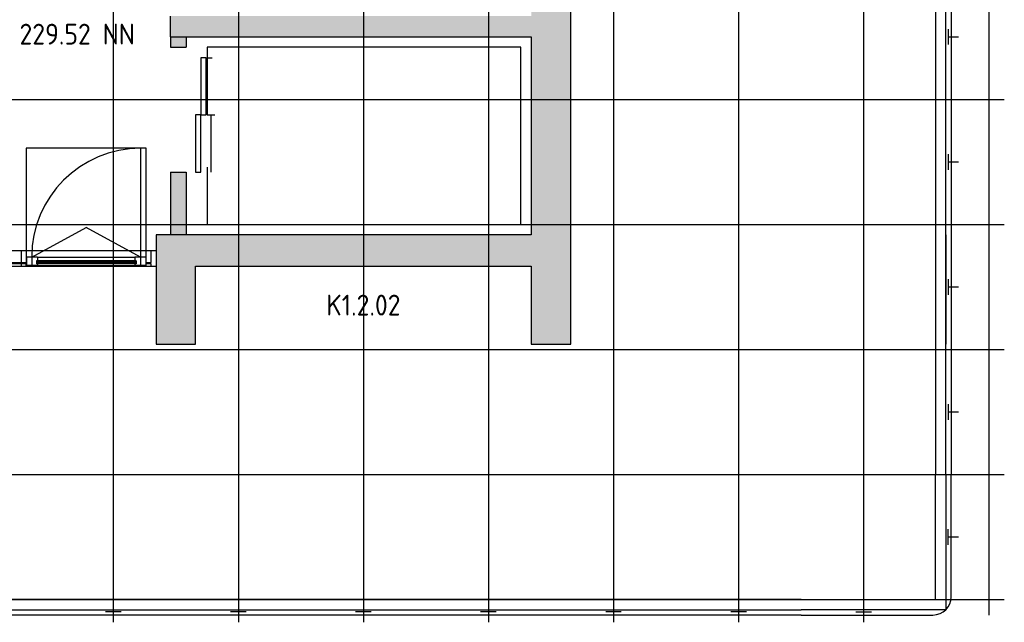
# Model space of a CAD drawing. Header units: millimetres. Extents: x 2502971067 to 2502991033, y 5626762590 to 5626807088.
# Tile 2 of 109: x 2502981352 to 2502990800, y 5626762590 to 5626768375. Entities that reach past the tile are written whole.
import ezdxf
from ezdxf.enums import TextEntityAlignment as Align

# ---------------------------------------------------------------- set-up
doc = ezdxf.new("R2010")
doc.units = ezdxf.units.MM
for name, color, linetype in [('A_Aufzug', 1, 'Continuous'), ('A_Fenster-Fassade', 2, 'Continuous'), ('A_Geländer', 2, 'Continuous'), ('A_Kern', 7, 'Continuous'), ('A_Kern-Beschr', 2, 'Continuous'), ('A_Raster', 253, 'Continuous'), ('A_Schacht-Beschr', 2, 'Continuous'), ('A_Schraffur-Kern', 9, 'Continuous')]:
    doc.layers.add(name, color=color, linetype=linetype)
doc.styles.add('Isocp 2.0mm', font='isocp.shx', dxfattribs={"height": 200})

msp = doc.modelspace()

# ---------------------------------------------------------------- hatches: boundary and pattern name
at = {"layer": 'A_Schraffur-Kern'}
h = msp.add_hatch(color=256, dxfattribs=at)
h.dxf.hatch_style = 1
h.paths.add_polyline_path([(2502986640, 5626772360), (2502986260, 5626772360), (2502986260, 5626771610), (2502983040, 5626771610), (2502983040, 5626772360), (2502982775, 5626772360), (2502982660, 5626772360), (2502982660, 5626771310), (2502986260, 5626771310), (2502986260, 5626768410), (2502982800, 5626768410), (2502982800, 5626768210), (2502986260, 5626768210), (2502986260, 5626766310), (2502982660, 5626766310), (2502982660, 5626765260), (2502983040, 5626765260), (2502983040, 5626766010), (2502986260, 5626766010), (2502986260, 5626765260), (2502986640, 5626765260)])
h = msp.add_hatch(color=256, dxfattribs=at)
h.dxf.hatch_style = 1
h.paths.add_polyline_path([(2502982950, 5626768110), (2502982950, 5626768210), (2502982800, 5626768210), (2502982800, 5626768110)])
h = msp.add_hatch(color=256, dxfattribs=at)
h.dxf.hatch_style = 1
h.paths.add_polyline_path([(2502982800, 5626766310), (2502982950, 5626766310), (2502982950, 5626766910), (2502982800, 5626766910)])

# ---------------------------------------------------------------- linework, layer by layer
at = {"layer": 'A_Aufzug'}
for p, q in [((2502986160, 5626768110), (2502983150, 5626768110)), ((2502983150, 5626768110), (2502983150, 5626767460)), ((2502986160, 5626766410), (2502986160, 5626768110)), ((2502983140, 5626768010), (2502983090, 5626768010)), ((2502983090, 5626768010), (2502983090, 5626767460)), ((2502983140, 5626767460), (2502983140, 5626768010)), ((2502983150, 5626768010), (2502983200, 5626768010)), ((2502983090, 5626767460), (2502983040, 5626767460)), ((2502983040, 5626767460), (2502983040, 5626766910)), ((2502983090, 5626767460), (2502983140, 5626767460)), ((2502983090, 5626766910), (2502983090, 5626767460)), ((2502983150, 5626767460), (2502983225, 5626767460)), ((2502983187.5, 5626767460), (2502983187.5, 5626766910)), ((2502983150, 5626766960), (2502983150, 5626766410)), ((2502983040, 5626766910), (2502983090, 5626766910)), ((2502983150, 5626766410), (2502986160, 5626766410))]:
    msp.add_line(p, q, dxfattribs=at)
at = {"layer": 'A_Fenster-Fassade'}
for p, q in [((2502982565.002, 5626767140.44197), (2502981415.003, 5626767140.44197)), ((2502981415.003, 5626767140.44197), (2502981415.003, 5626766010.00822)), ((2502982512.31934, 5626767140.44197), (2502982512.31934, 5626766095.80822)), ((2502982565.002, 5626766010.00822), (2502982565.002, 5626767140.44197)), ((2502981467.68558, 5626766095.80822), (2502981990.00246, 5626766378.30811)), ((2502982512.31934, 5626766095.80822), (2502981990.00246, 5626766378.30811)), ((2502979440, 5626766159.99987), (2502982660, 5626766159.99201)), ((2502981365, 5626766160.00822), (2502981365, 5626766045.00822)), ((2502981417.68558, 5626766095.80822), (2502981417.68558, 5626766015.80822)), ((2502981523.68558, 5626766095.80822), (2502981417.68558, 5626766095.80822)), ((2502981467.68558, 5626766095.80822), (2502981467.68558, 5626766015.80822)), ((2502981523.68558, 5626766095.80822), (2502981523.68558, 5626766059.80822)), ((2502981523.68558, 5626766095.80822), (2502982456.31934, 5626766095.80822)), ((2502982562.31934, 5626766095.80822), (2502982456.31934, 5626766095.80822)), ((2502982456.31934, 5626766095.80822), (2502982456.31934, 5626766059.80822)), ((2502982512.31934, 5626766095.80822), (2502982512.31934, 5626766015.80822)), ((2502982562.31934, 5626766095.80822), (2502982562.31934, 5626766015.80822)), ((2502982615, 5626766045.00822), (2502982615, 5626766160.00822)), ((2502979440, 5626766010.00822), (2502982660, 5626766010)), ((2502979534.999, 5626766045.00222), (2502981365.001, 5626766045.00822)), ((2502981365.002, 5626766030.00822), (2502979534.999, 5626766029.99422)), ((2502981365, 5626766045.00822), (2502981415, 5626766045.00822)), ((2502981415, 5626766030.00022), (2502981365, 5626766030.00022)), ((2502981365, 5626766030.00022), (2502981365, 5626766010.00022)), ((2502981380.001, 5626766030.00222), (2502981380.001, 5626766045.00222)), ((2502981400.025, 5626766030.00222), (2502981400.025, 5626766045.00222)), ((2502981415.003, 5626766010.00822), (2502981415.003, 5626766030.00822)), ((2502981523.68558, 5626766015.80822), (2502981417.68558, 5626766015.80822)), ((2502982468.16667, 5626766059.80822), (2502981511.83825, 5626766059.80822)), ((2502981511.83825, 5626766059.80822), (2502981511.83825, 5626766031.80822)), ((2502982468.16667, 5626766053.80822), (2502981511.83825, 5626766053.80822)), ((2502982468.16667, 5626766039.80822), (2502981511.83825, 5626766039.80822)), ((2502982468.16667, 5626766031.80822), (2502981511.83825, 5626766031.80822)), ((2502981523.68558, 5626766031.80822), (2502981523.68558, 5626766015.80822)), ((2502981523.68558, 5626766015.80822), (2502982456.31934, 5626766015.80822)), ((2502981525.83825, 5626766053.80822), (2502981525.83825, 5626766039.80822)), ((2502982454.16667, 5626766053.80822), (2502982454.16667, 5626766039.80822)), ((2502982456.31934, 5626766031.80822), (2502982456.31934, 5626766015.80822)), ((2502982562.31934, 5626766015.80822), (2502982456.31934, 5626766015.80822)), ((2502982468.16667, 5626766059.80822), (2502982468.16667, 5626766031.80822)), ((2502982565.001, 5626766045.00822), (2502982615.001, 5626766045.00822)), ((2502982565.002, 5626766010.00822), (2502982565.002, 5626766030.00822)), ((2502982615.002, 5626766030.00822), (2502982565.002, 5626766030.00822)), ((2502982580, 5626766030.00822), (2502982580, 5626766045.00822)), ((2502982600.002, 5626766030.00822), (2502982600.002, 5626766045.00822)), ((2502982615.001, 5626766010.00822), (2502982615.001, 5626766030.00822))]:
    msp.add_line(p, q, dxfattribs=at)
msp.add_arc((2502982512.31934, 5626766095.80822), 1044.633755, 90, 180, dxfattribs=at)
at = {"layer": 'A_Geländer'}
for p, q in [((2502990139.999, 5626768810), (2502990139.999, 5626767610)), ((2502990240, 5626767610), (2502990240, 5626768810)), ((2502990290.001, 5626768810), (2502990290.001, 5626767610)), ((2502990260, 5626768285), (2502990260, 5626768273.432)), ((2502990260, 5626768273.432), (2502990260, 5626768135)), ((2502990260, 5626768210), (2502990360.001, 5626768210)), ((2502990139.999, 5626767610), (2502990139.999, 5626766410)), ((2502990240, 5626766410), (2502990240, 5626767610)), ((2502990290.001, 5626767610), (2502990290.001, 5626766410)), ((2502990260, 5626767085), (2502990260, 5626767073.432)), ((2502990260, 5626767073.432), (2502990260, 5626766935)), ((2502990260, 5626767010), (2502990360.001, 5626767010)), ((2502990139.999, 5626766410), (2502990139.999, 5626765210)), ((2502990240, 5626765210), (2502990240, 5626766410)), ((2502990290.001, 5626766410), (2502990290.001, 5626765210)), ((2502990240, 5626766310), (2502990240, 5626765260)), ((2502990260, 5626765885), (2502990260, 5626765873.432)), ((2502990260, 5626765873.432), (2502990260, 5626765735)), ((2502990260, 5626765810), (2502990360.001, 5626765810)), ((2502990139.999, 5626765210), (2502990139.999, 5626764010)), ((2502990240, 5626764010), (2502990240, 5626765210)), ((2502990290.001, 5626765210), (2502990290.001, 5626764010)), ((2502990260, 5626764685), (2502990260, 5626764673.432)), ((2502990260, 5626764673.432), (2502990260, 5626764535)), ((2502990260, 5626764610), (2502990360.001, 5626764610)), ((2502990140.004, 5626762810), (2502990140.004, 5626764010)), ((2502990240.004, 5626764010), (2502990240.004, 5626762709.999)), ((2502990290.005, 5626762835), (2502990290.005, 5626764010)), ((2502990260.005, 5626763346.567), (2502990260.005, 5626763484.999)), ((2502990260.005, 5626763410), (2502990360.005, 5626763410)), ((2502990260.005, 5626763334.999), (2502990260.005, 5626763346.567)), ((2502981649.997, 5626762810), (2502980449.997, 5626762810)), ((2502982849.999, 5626762810), (2502981649.998, 5626762810)), ((2502984049.998, 5626762810), (2502982849.998, 5626762810)), ((2502985249.997, 5626762810), (2502984049.997, 5626762810)), ((2502986449.999, 5626762810), (2502985249.998, 5626762810)), ((2502987649.998, 5626762810), (2502986449.999, 5626762810)), ((2502988849.998, 5626762810), (2502987649.997, 5626762810)), ((2502988850.005, 5626762810), (2502990140.004, 5626762810)), ((2502980449.997, 5626762710), (2502981649.997, 5626762710)), ((2502981649.998, 5626762710), (2502982849.999, 5626762710)), ((2502982313.43, 5626762690), (2502982174.999, 5626762690)), ((2502982249.999, 5626762690), (2502982249.999, 5626762590)), ((2502982324.998, 5626762690), (2502982313.43, 5626762690)), ((2502982849.998, 5626762710), (2502984049.998, 5626762710)), ((2502983513.429, 5626762690), (2502983374.998, 5626762690)), ((2502983449.998, 5626762690), (2502983449.998, 5626762590)), ((2502983524.997, 5626762690), (2502983513.429, 5626762690)), ((2502984049.997, 5626762710), (2502985249.997, 5626762710)), ((2502984713.429, 5626762690), (2502984574.997, 5626762690)), ((2502984649.997, 5626762690), (2502984649.997, 5626762590)), ((2502984724.997, 5626762690), (2502984713.429, 5626762690)), ((2502985249.998, 5626762710), (2502986449.999, 5626762710)), ((2502985913.43, 5626762690), (2502985774.998, 5626762690)), ((2502985849.999, 5626762690), (2502985849.999, 5626762590)), ((2502985924.998, 5626762690), (2502985913.43, 5626762690)), ((2502986449.999, 5626762710), (2502987649.998, 5626762710)), ((2502987113.43, 5626762690), (2502986974.999, 5626762690)), ((2502987049.998, 5626762690), (2502987049.998, 5626762590)), ((2502987124.998, 5626762690), (2502987113.43, 5626762690)), ((2502987649.997, 5626762710), (2502988849.998, 5626762710)), ((2502988313.43, 5626762690), (2502988174.997, 5626762690)), ((2502988249.998, 5626762690), (2502988249.998, 5626762590)), ((2502988324.998, 5626762690), (2502988313.43, 5626762690)), ((2502990240.004, 5626762709.999), (2502988850.005, 5626762709.999)), ((2502989375.004, 5626762690), (2502989386.572, 5626762690)), ((2502989386.572, 5626762690), (2502989525.004, 5626762690)), ((2502989450.005, 5626762690), (2502989450.005, 5626762590)), ((2502981649.997, 5626762660), (2502980449.997, 5626762660)), ((2502982849.999, 5626762660), (2502981649.998, 5626762660)), ((2502984049.998, 5626762660), (2502982849.998, 5626762660)), ((2502985249.997, 5626762660), (2502984049.997, 5626762660)), ((2502986449.999, 5626762660), (2502985249.998, 5626762660)), ((2502987649.998, 5626762660), (2502986449.999, 5626762660)), ((2502988849.998, 5626762660), (2502987649.997, 5626762660)), ((2502988850.005, 5626762660), (2502990115.004, 5626762660))]:
    msp.add_line(p, q, dxfattribs=at)
msp.add_arc((2502990115.004, 5626762835), 175, 270, 0, dxfattribs=at)
at = {"layer": 'A_Kern'}
for p, q in [((2502986640, 5626765260), (2502986640, 5626772360)), ((2502982800, 5626768210), (2502982800, 5626768410)), ((2502982800, 5626768210), (2502986260, 5626768210)), ((2502982800, 5626768210), (2502982800, 5626768110)), ((2502982950, 5626768210), (2502982950, 5626768110)), ((2502986260, 5626768210), (2502986260, 5626766310)), ((2502982800, 5626768110), (2502982950, 5626768110)), ((2502982800, 5626766910), (2502982800, 5626766310)), ((2502982800, 5626766910), (2502982950, 5626766910)), ((2502982950, 5626766910), (2502982950, 5626766310)), ((2502986260, 5626766310), (2502982660, 5626766310)), ((2502982660, 5626766310), (2502982660, 5626765260)), ((2502983040, 5626765260), (2502983040, 5626766010)), ((2502983040, 5626766010), (2502986260, 5626766010)), ((2502986260, 5626766010), (2502986260, 5626765260)), ((2502982660, 5626765260), (2502983040, 5626765260)), ((2502986260, 5626765260), (2502986640, 5626765260))]:
    msp.add_line(p, q, dxfattribs=at)
at = {"layer": 'A_Raster'}
for p, q in [((2502982250, 5626806160), (2502982250, 5626762660)), ((2502983450, 5626806160), (2502983450, 5626762660)), ((2502984650, 5626806160), (2502984650, 5626762660)), ((2502985850, 5626806160), (2502985850, 5626762660)), ((2502987050, 5626806160), (2502987050, 5626762660)), ((2502988250, 5626806160), (2502988250, 5626762660)), ((2502989450, 5626806160), (2502989450, 5626762660)), ((2502990650, 5626806160), (2502990650, 5626762660)), ((2502971300, 5626767610), (2502990800, 5626767610)), ((2502971300, 5626766410), (2502990800, 5626766410)), ((2502971300, 5626765210), (2502990800, 5626765210)), ((2502971300, 5626764010), (2502990800, 5626764010)), ((2502971300, 5626762810), (2502990800, 5626762810))]:
    msp.add_line(p, q, dxfattribs=at)

# ---------------------------------------------------------------- texts
at = {"layer": 'A_Kern-Beschr', "style": 'Isocp 2.0mm'}
msp.add_text('229.52 NN', height=200, dxfattribs=at).set_placement((2502981350, 5626768235.935089), align=Align.MIDDLE_LEFT)
at = {"layer": 'A_Schacht-Beschr', "insert": (2502984650, 5626765635), "char_height": 200, "width": 3220, "attachment_point": 5, "style": 'Isocp 2.0mm'}
msp.add_mtext('K1.2.02', dxfattribs=at)

doc.saveas('drawing.dxf')
